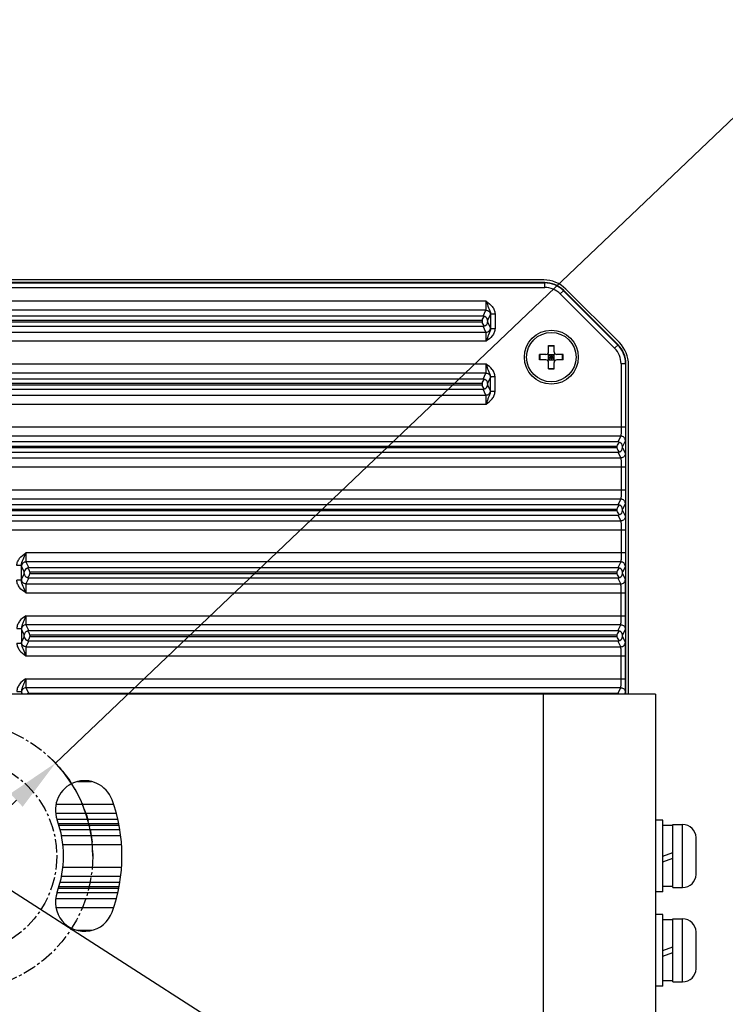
# Model space of a CAD drawing. Header units: millimetres. Extents: x 53 to 498, y 187 to 325.
# Tile 11 of 12: x 395 to 434, y 244 to 299. Entities that reach past the tile are written whole.
import ezdxf

# ---------------------------------------------------------------- set-up
doc = ezdxf.new("R2010")
doc.units = ezdxf.units.MM
doc.header["$LTSCALE"] = 2
doc.header["$PDMODE"] = 3
doc.header["$PDSIZE"] = 8
doc.linetypes.add('CENTER', pattern=[0.6, 0.375, -0.075, 0.075, -0.075])
doc.layers.get('0').update_dxf_attribs({"linetype": 'CONTINUOUS'})
doc.layers.get('Defpoints').update_dxf_attribs({"linetype": 'CONTINUOUS'})
for name, color, linetype in [('00_COMPONENTS', 7, 'CONTINUOUS'), ('05_ALL_CURVES', 7, 'CONTINUOUS'), ('51__DRAFT_DIMS', 7, 'CONTINUOUS')]:
    doc.layers.add(name, color=color, linetype=linetype)
doc.styles.get("Standard").update_dxf_attribs({"font": 'simfang.ttf'})
doc.dimstyles.new('DIMSTYLE_4', dxfattribs={"dimtxt": 3, "dimasz": 3, "dimexe": 2.5, "dimexo": 0.5, "dimtad": 1, "dimlfac": 2, "dimdsep": 46, "dimtxsty": 'STANDARD', "dimblk": '_FILLED', "dimblk1": '_FILLED', "dimblk2": '_FILLED', "dimcen": 0.09, "dimclrt": 3, "dimazin": 2, "dimtp": 0.2, "dimtm": 0.2, "dimtfac": 1, "dimtmove": 0, "dimatfit": 2, "dimldrblk": '_FILLED', "dimfxl": 1, "dimtolj": 1, "dimarcsym": 0})

# ---------------------------------------------------------------- blocks, each defined once
blk = doc.blocks.new('_FILLED')
at = {"color": 0, "linetype": 'ByBlock'}
blk.add_solid([(0, 0), (-1, 0.167), (-1, -0.167)], dxfattribs=at)
blk = doc.blocks.new('*D6')
at = {"layer": '51__DRAFT_DIMS', "color": 0, "lineweight": -2}
for p, q in [((396.922, 257.307), (435.095, 293.662)), ((456.442, 293.662), (435.095, 293.662)), ((386.059, 246.962), (394.749, 255.238))]:
    blk.add_line(p, q, dxfattribs=at)
at = {"layer": 'Defpoints', "color": 0}
for p in [(396.922, 257.307), (386.059, 246.962)]:
    blk.add_point(p, dxfattribs=at)
at = {"layer": '51__DRAFT_DIMS', "color": 0, "linetype": 'ByBlock', "lineweight": -2, "xscale": 3, "yscale": 3, "zscale": 3}
for p, rotation in [((396.922, 257.307), 43.60190920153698), ((386.059, 246.962), 223.601909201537)]:
    blk.add_blockref('_FILLED', p, dxfattribs=dict(at, rotation=rotation))
at = {"layer": '51__DRAFT_DIMS', "color": 3, "insert": (435.72, 298.287), "char_height": 3, "attachment_point": 1, "line_spacing_factor": 0.9}
blk.add_mtext('\\A1;{\\fArial|b0|i0|c134|p2;\\H2.666667x;\\C0;%%c\\A1;\\fFZLanTingHei-R-GBK|b0|i0|c134|p2;30}', dxfattribs=at)
blk = doc.blocks.new('*D7')
at = {"layer": '51__DRAFT_DIMS', "color": 0, "lineweight": -2}
for p in [(389.387, 253.486), (454.242, 227.86)]:
    blk.add_line(p, (429.261, 227.86), dxfattribs=at)
at = {"layer": 'Defpoints', "color": 0}
for p in [(386.864, 255.108), (396.117, 249.161)]:
    blk.add_point(p, dxfattribs=at)
at = {"layer": '51__DRAFT_DIMS', "color": 0, "linetype": 'ByBlock', "lineweight": -2, "xscale": 3, "yscale": 3, "zscale": 3, "rotation": 147.2721325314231}
blk.add_blockref('_FILLED', (386.864, 255.108), dxfattribs=at)
at = {"layer": '51__DRAFT_DIMS', "color": 3, "insert": (433.688, 232.485), "char_height": 3, "attachment_point": 1, "line_spacing_factor": 0.9}
blk.add_mtext('\\A1;{\\fArial|b0|i0|c134|p2;\\H2.666667x;\\C0;%%c\\A1;\\fFZLanTingHei-R-GBK|b0|i0|c134|p2;22}', dxfattribs=at)

msp = doc.modelspace()

# ---------------------------------------------------------------- linework, layer by layer
at = {"layer": '00_COMPONENTS', "color": 0}
for p, q in [((384.8775, 283.7628), (424.1191, 283.7628)), ((384.9025, 284.0127), (424.1191, 284.0127)), ((424.1191, 284.0346), (384.9047, 284.0346)), ((424.0638, 284.1794), (384.9192, 284.1794)), ((424.1191, 283.7628), (424.1191, 284.0346)), ((424.9875, 283.4031), (425.1797, 283.5953)), ((424.9875, 283.4031), (428.0088, 280.3818)), ((425.1643, 283.5798), (428.1856, 280.5585)), ((428.2011, 280.574), (425.1797, 283.5953)), ((428.2729, 280.6947), (425.3005, 283.6672)), ((420.8686, 282.9925), (384.8005, 282.9925)), ((420.694, 282.1689), (384.7181, 282.1689)), ((420.8559, 282.4928), (384.7505, 282.4928)), ((420.694, 282.1689), (420.8559, 282.4928)), ((420.945, 281.9211), (421.1059, 282.2429)), ((421.1099, 282.2885), (421.3599, 282.2885)), ((421.1099, 282.2885), (421.1099, 281.4808)), ((421.3599, 282.2885), (421.3599, 281.4808)), ((384.6613, 281.6004), (420.694, 281.6004)), ((384.6862, 281.8503), (420.6404, 281.8503)), ((420.6404, 281.919), (384.6931, 281.919)), ((420.6404, 281.919), (420.6404, 281.8503)), ((420.8559, 281.2765), (420.694, 281.6004)), ((420.945, 281.9211), (420.945, 281.8482)), ((421.1059, 281.5263), (420.945, 281.8482)), ((384.6289, 281.2765), (420.8559, 281.2765)), ((421.1099, 281.4808), (421.3599, 281.4808)), ((420.8685, 280.7768), (384.5789, 280.7768)), ((424.3404, 280.5346), (424.6404, 280.5346)), ((424.3404, 280.1846), (424.3404, 280.5346)), ((424.3404, 280.5102), (424.6404, 280.5102)), ((424.6404, 280.1846), (424.6404, 280.5346)), ((428.2011, 280.574), (428.0088, 280.3818)), ((424.1904, 280.0346), (423.8404, 280.0346)), ((423.8404, 279.7346), (423.8404, 280.0346)), ((423.8649, 279.7346), (423.8649, 280.0346)), ((424.2965, 279.6907), (424.6843, 280.0786)), ((424.2965, 280.0786), (424.6843, 279.6907)), ((424.3404, 280.0346), (424.6404, 280.0346)), ((424.3404, 279.7346), (424.3404, 280.0346)), ((424.4904, 279.7346), (424.4904, 280.0346)), ((424.6404, 279.7346), (424.6404, 280.0346)), ((425.1404, 280.0346), (424.7904, 280.0346)), ((425.1159, 279.7346), (425.1159, 280.0346)), ((425.1404, 279.7346), (425.1404, 280.0346)), ((420.8685, 279.4925), (383.9904, 279.4925)), ((424.1904, 279.7346), (423.8404, 279.7346)), ((424.3404, 279.8846), (424.6404, 279.8846)), ((424.3404, 279.7346), (424.6404, 279.7346)), ((424.3404, 279.2346), (424.3404, 279.5846)), ((424.6404, 279.2346), (424.6404, 279.5846)), ((425.1404, 279.7346), (424.7904, 279.7346)), ((428.6404, 279.5133), (428.3685, 279.5133)), ((428.3685, 279.5133), (428.3685, 275.9925)), ((428.6185, 279.5133), (428.6185, 275.9925)), ((428.6404, 261.1346), (428.6404, 279.5133)), ((428.7852, 261.1346), (428.7852, 279.458)), ((420.8559, 278.9928), (383.9904, 278.9928)), ((420.694, 278.6689), (420.8559, 278.9928)), ((424.3404, 279.2591), (424.6404, 279.2591)), ((424.3404, 279.2346), (424.6404, 279.2346)), ((420.694, 278.6689), (383.9904, 278.6689)), ((420.6404, 278.419), (383.9904, 278.419)), ((383.9904, 278.3503), (420.6404, 278.3503)), ((420.6404, 278.419), (420.6404, 278.3503)), ((420.945, 278.4211), (421.1059, 278.7429)), ((420.945, 278.4211), (420.945, 278.3482)), ((421.1059, 278.0263), (420.945, 278.3482)), ((421.3599, 278.7885), (421.1099, 278.7885)), ((421.1099, 277.9808), (421.1099, 278.7885)), ((421.3599, 277.9808), (421.3599, 278.7885)), ((383.9904, 278.1004), (420.694, 278.1004)), ((383.9904, 277.7765), (420.8559, 277.7765)), ((420.8559, 277.7765), (420.694, 278.1004)), ((421.3599, 277.9808), (421.1099, 277.9808)), ((383.9904, 277.2768), (420.8685, 277.2768)), ((428.6185, 275.9925), (383.9904, 275.9925)), ((428.3559, 275.4928), (383.9904, 275.4928)), ((428.194, 275.1689), (383.9904, 275.1689)), ((428.3559, 275.4928), (428.194, 275.1689)), ((428.6059, 275.2429), (428.4448, 274.9207)), ((428.1407, 274.919), (383.9904, 274.919)), ((383.9904, 274.8503), (428.1407, 274.8503)), ((383.9904, 274.6004), (428.194, 274.6004)), ((428.1407, 274.919), (428.1407, 274.8503)), ((428.194, 274.6004), (428.3559, 274.2765)), ((428.4448, 274.8486), (428.4448, 274.9207)), ((428.4448, 274.8486), (428.6059, 274.5263)), ((383.9904, 274.2765), (428.3559, 274.2765)), ((383.9904, 273.7768), (428.6185, 273.7768)), ((428.3685, 273.7768), (428.3685, 272.4925)), ((428.6185, 273.7768), (428.6185, 272.4925)), ((428.6185, 272.4925), (383.9904, 272.4925)), ((428.3559, 271.9928), (383.9904, 271.9928)), ((428.3559, 271.9928), (428.194, 271.6689)), ((428.6059, 271.7429), (428.4448, 271.4207)), ((428.194, 271.6689), (383.9904, 271.6689)), ((428.1407, 271.419), (383.9904, 271.419)), ((383.9904, 271.3503), (428.1407, 271.3503)), ((428.1407, 271.419), (428.1407, 271.3503)), ((428.4448, 271.3486), (428.4448, 271.4207)), ((428.4448, 271.3486), (428.6059, 271.0263)), ((383.9904, 271.1004), (428.194, 271.1004)), ((383.9904, 270.7765), (428.3559, 270.7765)), ((428.194, 271.1004), (428.3559, 270.7765)), ((383.9904, 270.2768), (428.6185, 270.2768)), ((428.3685, 270.2768), (428.3685, 268.9925)), ((428.6185, 270.2768), (428.6185, 268.9925)), ((428.6185, 268.9925), (395.2622, 268.9925)), ((428.3559, 268.4928), (395.2749, 268.4928)), ((395.2749, 268.4928), (395.4368, 268.1689)), ((428.3559, 268.4928), (428.194, 268.1689)), ((395.0209, 268.2885), (394.7709, 268.2885)), ((395.0209, 267.4808), (395.0209, 268.2885)), ((395.0249, 268.2429), (395.1858, 267.9211)), ((395.1858, 267.8482), (395.0249, 267.5263)), ((395.1858, 267.8482), (395.1858, 267.9211)), ((428.194, 268.1689), (395.4368, 268.1689)), ((395.4904, 267.919), (395.4904, 267.8503)), ((428.1407, 267.919), (395.4904, 267.919)), ((395.4904, 267.8503), (428.1407, 267.8503)), ((428.1407, 267.919), (428.1407, 267.8503)), ((428.6059, 268.2429), (428.4448, 267.9207)), ((428.4448, 267.8486), (428.4448, 267.9207)), ((428.6059, 267.5263), (428.4448, 267.8486)), ((395.0209, 267.4808), (394.7709, 267.4808)), ((395.4368, 267.6004), (395.2749, 267.2765)), ((395.4368, 267.6004), (428.194, 267.6004)), ((428.3559, 267.2765), (428.194, 267.6004)), ((395.2623, 266.7768), (428.6185, 266.7768)), ((395.2749, 267.2765), (428.3559, 267.2765)), ((428.3685, 265.4925), (428.3685, 266.7768)), ((428.6185, 265.4925), (428.6185, 266.7768)), ((395.2623, 265.4925), (428.6185, 265.4925)), ((394.7709, 264.7885), (395.0209, 264.7885)), ((395.0209, 264.7885), (395.0209, 263.9808)), ((395.0249, 264.7429), (395.1858, 264.4211)), ((395.2749, 264.9928), (395.4368, 264.6689)), ((428.3559, 264.9928), (395.2749, 264.9928)), ((428.194, 264.6689), (395.4368, 264.6689)), ((428.194, 264.6689), (428.3559, 264.9928)), ((428.4448, 264.4207), (428.6059, 264.7429)), ((395.1858, 264.3482), (395.0249, 264.0263)), ((395.1858, 264.3482), (395.1858, 264.4211)), ((395.4368, 264.1004), (395.2749, 263.7765)), ((395.4368, 264.1004), (428.194, 264.1004)), ((395.4904, 264.419), (395.4904, 264.3503)), ((428.1407, 264.419), (395.4904, 264.419)), ((395.4904, 264.3503), (428.1407, 264.3503)), ((428.1407, 264.419), (428.1407, 264.3503)), ((428.3559, 263.7765), (428.194, 264.1004)), ((428.4448, 264.3486), (428.4448, 264.4207)), ((428.6059, 264.0263), (428.4448, 264.3486)), ((394.7709, 263.9808), (395.0209, 263.9808)), ((395.2749, 263.7765), (428.3559, 263.7765)), ((395.2623, 263.2768), (428.6185, 263.2768)), ((428.3685, 261.9925), (428.3685, 263.2768)), ((428.6185, 261.9925), (428.6185, 263.2768)), ((395.2623, 261.9925), (428.6185, 261.9925)), ((394.7709, 261.2885), (395.0209, 261.2885)), ((395.0209, 261.2885), (395.0209, 261.1346)), ((428.3559, 261.4928), (395.2749, 261.4928)), ((395.2749, 261.4928), (395.4368, 261.1689)), ((428.194, 261.1689), (428.3559, 261.4928)), ((430.2904, 261.1346), (352.6904, 261.1346)), ((395.0249, 261.2429), (395.0791, 261.1346)), ((428.194, 261.1689), (395.4368, 261.1689)), ((424.0404, 261.1346), (424.0404, 243.1346)), ((428.5517, 261.1346), (428.6059, 261.2429)), ((430.2904, 261.1346), (430.2904, 243.1346)), ((398.1496, 256.2768), (398.9294, 256.2768)), ((400.1551, 254.9925), (396.94, 254.9925)), ((400.3041, 254.4928), (396.9272, 254.4928)), ((400.3846, 254.1689), (397.0111, 254.1689)), ((400.4387, 253.919), (397.087, 253.919)), ((397.1085, 253.8503), (400.4519, 253.8503)), ((397.1791, 253.6004), (400.4959, 253.6004)), ((430.6904, 254.1346), (430.2904, 254.1346)), ((430.6904, 250.1346), (430.6904, 254.1346)), ((431.2404, 253.8296), (430.6904, 253.8296)), ((431.2404, 253.8846), (431.7904, 253.8846)), ((431.2404, 250.3846), (431.2404, 253.8846)), ((431.7904, 250.3846), (431.7904, 253.8846)), ((397.252, 253.2765), (400.5424, 253.2765)), ((432.5379, 253.1592), (432.5404, 253.1596)), ((432.5404, 252.4096), (432.5404, 253.0961)), ((397.3294, 252.7768), (400.5917, 252.7768)), ((430.6904, 252.1346), (431.2404, 252.3348)), ((430.6904, 251.8096), (431.2404, 252.0098)), ((432.5379, 252.4096), (432.5404, 252.4096)), ((400.5917, 251.4925), (397.3294, 251.4925)), ((432.5404, 251.8596), (432.5379, 251.8596)), ((432.5404, 251.1732), (432.5404, 251.8596)), ((400.5424, 250.9928), (397.252, 250.9928)), ((432.5404, 251.1096), (432.5379, 251.1101)), ((397.087, 250.3503), (400.4387, 250.3503)), ((400.4519, 250.419), (397.1085, 250.419)), ((400.4959, 250.6689), (397.1791, 250.6689)), ((431.2404, 250.4396), (430.6904, 250.4396)), ((431.2404, 250.3846), (431.7904, 250.3846)), ((396.9272, 249.7765), (400.3041, 249.7765)), ((397.0111, 250.1004), (400.3846, 250.1004)), ((430.6904, 250.1346), (430.2904, 250.1346)), ((396.94, 249.2768), (400.1551, 249.2768)), ((430.6904, 248.8846), (430.2904, 248.8846)), ((430.6904, 244.8846), (430.6904, 248.8846)), ((431.2404, 248.5796), (430.6904, 248.5796)), ((431.2404, 248.6346), (431.7904, 248.6346)), ((431.2404, 245.1346), (431.2404, 248.6346)), ((431.7904, 245.1346), (431.7904, 248.6346)), ((398.9294, 247.9925), (398.1496, 247.9925)), ((432.5379, 247.9092), (432.5404, 247.9096)), ((432.5404, 247.1596), (432.5404, 247.8461)), ((430.6904, 246.8846), (431.2404, 247.0848)), ((432.5379, 247.1596), (432.5404, 247.1596)), ((430.6904, 246.5596), (431.2404, 246.7598)), ((432.5404, 246.6096), (432.5379, 246.6096)), ((432.5404, 245.9232), (432.5404, 246.6096)), ((432.5404, 245.8596), (432.5379, 245.8601)), ((430.6904, 244.8846), (430.2904, 244.8846)), ((431.2404, 245.1896), (430.6904, 245.1896)), ((431.2404, 245.1346), (431.7904, 245.1346))]:
    msp.add_line(p, q, dxfattribs=at)
for radius in [1.5, 1.375]:
    msp.add_circle((424.4904, 279.8846), radius, dxfattribs=at)
for centre, radius, start, end in [((424.1191, 282.5346), 1.5, 45, 90), ((424.1191, 282.5346), 1.4781, 45, 90), ((424.1191, 282.5346), 1.2281, 45, 90), ((427.1404, 279.5133), 1.4781, 0, 45), ((427.1404, 279.5133), 1.5, 0, 45), ((424.1904, 280.1846), 0.15, 270, 360), ((424.7904, 280.1846), 0.15, 180, 270), ((427.1404, 279.5133), 1.2281, 0, 45), ((424.1904, 279.5846), 0.15, 0, 90), ((424.7904, 279.5846), 0.15, 90, 180), ((398.5381, 254.6998), 1.625, 20, 200), ((391.4904, 252.1346), 9.125, 340, 20), ((391.4904, 252.1346), 5.875, 340, 20), ((431.7904, 253.1346), 0.75, 1.90463, 90), ((431.7345, 253.0961), 0.8059, 359.99569, 4.48766), ((431.7904, 251.1346), 0.75, 270, 358.09537), ((431.7345, 251.1731), 0.8059, 355.51234, 0.00431), ((398.5381, 249.5695), 1.625, 160, 340), ((431.7904, 247.8846), 0.75, 1.90463, 90), ((431.7345, 247.8461), 0.8059, 359.99569, 4.48766), ((431.7904, 245.8846), 0.75, 270, 358.09537), ((431.7345, 245.9231), 0.8059, 355.51234, 0.00431)]:
    msp.add_arc(centre, radius, start, end, dxfattribs=at)
for centre, major_axis, ratio, start_param, end_param in [((424.0629, 282.4283), (0.6702, 1.6179), 0.9992864, -0.3924468, 0.3924468), ((420.8904, 281.919), (0.25, 0), 1, 1.9955823, 3.1415927), ((420.6905, 281.912), (0.2165, 0.1391), 0.9610611, -0.5531785, 0.6271294), ((420.8904, 281.8503), (0.25, 0), 1, -3.1415927, -1.9955823), ((420.6905, 281.8573), (0.2165, -0.1391), 0.9610611, -0.6271294, 0.5531785), ((427.0341, 279.4572), (1.6179, 0.6702), 0.9992864, 5.8907385, 6.6756321), ((420.8904, 278.419), (0.25, 0), 1, 1.9955823, 3.1415927), ((420.8904, 278.3503), (0.25, 0), 1, -3.1415927, -1.9955823), ((420.6905, 278.412), (0.2165, 0.1391), 0.9610611, -0.5531785, 0.6271294), ((420.6905, 278.3573), (0.2165, -0.1391), 0.9610611, -0.6271294, 0.5531785), ((428.3993, 274.919), (0.2586, 0), 0.9666796, 2.0071759, 3.1415927), ((428.1905, 274.912), (0.2163, 0.139), 0.9623332, -0.5537696, 0.6149446), ((428.3993, 274.8503), (0.2586, 0), 0.9666796, -3.1415927, -2.0071759), ((428.1905, 274.8573), (0.2163, -0.139), 0.9623332, -0.6149446, 0.5537696), ((428.3993, 271.419), (0.2586, 0), 0.9666796, 2.0071759, 3.1415927), ((428.3993, 271.3503), (0.2586, 0), 0.9666796, -3.1415927, -2.0071759), ((428.1905, 271.412), (0.2163, 0.139), 0.9623332, -0.5537696, 0.6149446), ((428.1905, 271.3573), (0.2163, -0.139), 0.9623332, -0.6149446, 0.5537696), ((395.4403, 267.912), (0.2165, -0.1391), 0.9610611, 2.5144633, 3.6947711), ((395.4403, 267.8573), (0.2165, 0.1391), 0.9610611, 2.5884142, 3.7687221), ((395.2404, 267.919), (0.25, 0), 1, 0, 1.1460104), ((395.2404, 267.8503), (0.25, 0), 1, -1.1460104, 0), ((428.3993, 267.919), (0.2586, 0), 0.9666796, 2.0071759, 3.1415927), ((428.3993, 267.8503), (0.2586, 0), 0.9666796, -3.1415927, -2.0071759), ((428.1905, 267.912), (0.2163, 0.139), 0.9623332, -0.5537696, 0.6149446), ((428.1905, 267.8573), (0.2163, -0.139), 0.9623332, -0.6149446, 0.5537696), ((395.4403, 264.412), (0.2165, -0.1391), 0.9610611, 2.5144633, 3.6947711), ((395.2404, 264.419), (0.25, 0), 1, 0, 1.1460104), ((428.3993, 264.419), (0.2586, 0), 0.9666796, 2.0071759, 3.1415927), ((428.1905, 264.412), (0.2163, 0.139), 0.9623332, -0.5537696, 0.6149446), ((395.4403, 264.3573), (0.2165, 0.1391), 0.9610611, 2.5884142, 3.7687221), ((395.2404, 264.3503), (0.25, 0), 1, -1.1460104, 0), ((428.3993, 264.3503), (0.2586, 0), 0.9666796, -3.1415927, -2.0071759), ((428.1905, 264.3573), (0.2163, -0.139), 0.9623332, -0.6149446, 0.5537696), ((395.2404, 260.919), (0.25, 0), 1, 1.0413554, 1.1460104), ((428.3993, 260.919), (0.2586, 0), 0.9666796, 2.0071759, 2.0972906), ((428.1905, 260.912), (0.2163, 0.139), 0.9623332, 0.5090933, 0.6149446)]:
    msp.add_ellipse(centre, major_axis=major_axis, ratio=ratio, start_param=start_param, end_param=end_param, dxfattribs=at)
for points, knots in [([(420.8559, 282.4928), (420.8585, 282.4962), (420.858, 282.5119), (420.8619, 282.5408), (420.863, 282.5881), (420.8661, 282.6776), (420.8679, 282.8143), (420.8685, 282.93), (420.8685, 282.9925)], [0, 0, 0, 0, 0.0254937, 0.0864791, 0.1809259, 0.3054277, 0.6254302, 1, 1, 1, 1]), ([(420.8685, 282.9925), (420.9111, 282.8724), (420.9924, 282.6418), (421.1105, 282.4093), (421.1099, 282.2885)], [0, 0, 0, 0, 0.513363, 1, 1, 1, 1]), ([(420.8686, 282.9925), (420.9905, 282.9074), (421.1737, 282.7711), (421.3298, 282.5126), (421.3599, 282.3628), (421.3599, 282.2885)], [0, 0, 0, 0, 0.4999825, 0.7501255, 1, 1, 1, 1]), ([(420.8559, 282.4928), (420.9197, 282.4928), (421.0525, 282.4395), (421.1058, 282.3067), (421.1059, 282.2429)], [0, 0, 0, 0, 0.5000808, 1, 1, 1, 1]), ([(421.1059, 282.2429), (421.108, 282.247), (421.1076, 282.263), (421.1094, 282.2778), (421.1099, 282.2885)], [0, 0, 0, 0, 0.2988902, 1, 1, 1, 1]), ([(420.8559, 281.2765), (420.9197, 281.2765), (421.0525, 281.3298), (421.1058, 281.4626), (421.1059, 281.5263)], [0, 0, 0, 0, 0.5000808, 1, 1, 1, 1]), ([(420.8685, 280.7768), (420.8685, 280.8392), (420.8679, 280.9549), (420.8661, 281.0916), (420.863, 281.1811), (420.8619, 281.2284), (420.858, 281.2573), (420.8585, 281.2731), (420.8559, 281.2765)], [0, 0, 0, 0, 0.3743142, 0.6942962, 0.8188583, 0.9133924, 0.9744619, 1, 1, 1, 1]), ([(421.3599, 281.4808), (421.3599, 281.4064), (421.3298, 281.2566), (421.1738, 280.998), (420.9899, 280.8626), (420.8685, 280.7768)], [0, 0, 0, 0, 0.2499491, 0.5000507, 1, 1, 1, 1]), ([(421.1099, 281.4808), (421.1105, 281.36), (420.9924, 281.1275), (420.911, 280.8969), (420.8685, 280.7768)], [0, 0, 0, 0, 0.4866752, 1, 1, 1, 1]), ([(421.1099, 281.4808), (421.1094, 281.4914), (421.1076, 281.5062), (421.108, 281.5223), (421.1059, 281.5263)], [0, 0, 0, 0, 0.7010861, 1, 1, 1, 1]), ([(420.8559, 278.9928), (420.8585, 278.9962), (420.858, 279.0119), (420.8619, 279.0409), (420.863, 279.0882), (420.8661, 279.1777), (420.8679, 279.3144), (420.8685, 279.4301), (420.8685, 279.4925)], [0, 0, 0, 0, 0.0255346, 0.0865888, 0.1811129, 0.3056667, 0.6256481, 1, 1, 1, 1]), ([(421.3599, 278.7885), (421.3599, 278.8628), (421.3299, 279.0125), (421.1739, 279.2712), (420.99, 279.4066), (420.8685, 279.4925)], [0, 0, 0, 0, 0.2496624, 0.4998049, 1, 1, 1, 1]), ([(421.1099, 278.7885), (421.1105, 278.9093), (420.9926, 279.1419), (420.9107, 279.3723), (420.8685, 279.4925)], [0, 0, 0, 0, 0.4865552, 1, 1, 1, 1]), ([(420.8559, 278.9928), (420.9197, 278.9928), (421.0525, 278.9395), (421.1058, 278.8067), (421.1059, 278.7429)], [0, 0, 0, 0, 0.5000807, 1, 1, 1, 1]), ([(421.1059, 278.7429), (421.1079, 278.747), (421.1076, 278.763), (421.1094, 278.7778), (421.1099, 278.7885)], [0, 0, 0, 0, 0.2989859, 1, 1, 1, 1]), ([(420.8559, 277.7765), (420.9197, 277.7765), (421.0525, 277.8298), (421.1058, 277.9626), (421.1059, 278.0263)], [0, 0, 0, 0, 0.5000808, 1, 1, 1, 1]), ([(420.8685, 277.2768), (420.8685, 277.3392), (420.8679, 277.455), (420.8661, 277.5917), (420.863, 277.6812), (420.8619, 277.7284), (420.858, 277.7573), (420.8585, 277.7731), (420.8559, 277.7765)], [0, 0, 0, 0, 0.3745541, 0.6945322, 0.8190329, 0.9134745, 0.9744932, 1, 1, 1, 1]), ([(420.8685, 277.2768), (420.99, 277.3626), (421.174, 277.4981), (421.3299, 277.7568), (421.3599, 277.9065), (421.3599, 277.9808)], [0, 0, 0, 0, 0.5002172, 0.7503227, 1, 1, 1, 1]), ([(420.8685, 277.2749), (420.8887, 277.3373), (420.933, 277.4577), (421.0227, 277.6874), (421.1105, 277.8598), (421.1099, 277.9808)], [0, 0, 0, 0, 0.2634595, 0.5136406, 1, 1, 1, 1]), ([(421.1099, 277.9808), (421.1094, 277.9915), (421.1076, 278.0062), (421.108, 278.0223), (421.1059, 278.0263)], [0, 0, 0, 0, 0.701069, 1, 1, 1, 1]), ([(428.3685, 275.9925), (428.3685, 275.93), (428.3679, 275.8143), (428.3661, 275.6775), (428.363, 275.588), (428.3619, 275.5408), (428.358, 275.5119), (428.3584, 275.4962), (428.3559, 275.4928)], [0, 0, 0, 0, 0.3747558, 0.694722, 0.8191458, 0.9135259, 0.9744862, 1, 1, 1, 1]), ([(428.6155, 275.5124), (428.6149, 275.4758), (428.6133, 275.4115), (428.6128, 275.3284), (428.6076, 275.2763), (428.6092, 275.2496), (428.6059, 275.2429)], [0, 0, 0, 0, 0.4068115, 0.7172266, 0.9178144, 1, 1, 1, 1]), ([(428.6185, 275.9925), (428.6185, 275.9493), (428.6182, 275.7893), (428.6172, 275.6292), (428.6155, 275.5124)], [0, 0, 0, 0, 0.2698069, 1, 1, 1, 1]), ([(428.6059, 275.2429), (428.6058, 275.3067), (428.5525, 275.4395), (428.4197, 275.4928), (428.3559, 275.4928)], [0, 0, 0, 0, 0.4999192, 1, 1, 1, 1]), ([(428.6059, 274.5263), (428.6058, 274.4626), (428.5525, 274.3298), (428.4197, 274.2765), (428.3559, 274.2765)], [0, 0, 0, 0, 0.4999193, 1, 1, 1, 1]), ([(428.6059, 274.5263), (428.6092, 274.5196), (428.6076, 274.4925), (428.6128, 274.4396), (428.6134, 274.3552), (428.615, 274.29), (428.6155, 274.2529)], [0, 0, 0, 0, 0.0821285, 0.282787, 0.5933234, 1, 1, 1, 1]), ([(428.3559, 274.2765), (428.3584, 274.2731), (428.358, 274.2574), (428.3619, 274.2284), (428.363, 274.1812), (428.3661, 274.0918), (428.3679, 273.955), (428.3685, 273.8393), (428.3685, 273.7768)], [0, 0, 0, 0, 0.025513, 0.0864637, 0.1808641, 0.3053414, 0.6252748, 1, 1, 1, 1]), ([(428.6155, 274.2529), (428.616, 274.2175), (428.6179, 274.0588), (428.6185, 273.9001), (428.6185, 273.7768)], [0, 0, 0, 0, 0.2228799, 1, 1, 1, 1]), ([(428.3685, 272.4925), (428.3685, 272.43), (428.3679, 272.3143), (428.3661, 272.1775), (428.363, 272.088), (428.3619, 272.0408), (428.358, 272.0119), (428.3584, 271.9962), (428.3559, 271.9928)], [0, 0, 0, 0, 0.3747558, 0.694722, 0.8191458, 0.9135259, 0.9744862, 1, 1, 1, 1]), ([(428.6185, 272.4925), (428.6185, 272.4493), (428.6182, 272.2893), (428.6172, 272.1292), (428.6155, 272.0124)], [0, 0, 0, 0, 0.2698069, 1, 1, 1, 1]), ([(428.6059, 271.7429), (428.6058, 271.8067), (428.5525, 271.9395), (428.4197, 271.9928), (428.3559, 271.9928)], [0, 0, 0, 0, 0.4999192, 1, 1, 1, 1]), ([(428.6155, 272.0124), (428.6149, 271.9758), (428.6133, 271.9115), (428.6128, 271.8284), (428.6076, 271.7763), (428.6092, 271.7496), (428.6059, 271.7429)], [0, 0, 0, 0, 0.4068115, 0.7172266, 0.9178144, 1, 1, 1, 1]), ([(428.6059, 271.0263), (428.6058, 270.9626), (428.5525, 270.8298), (428.4197, 270.7765), (428.3559, 270.7765)], [0, 0, 0, 0, 0.4999193, 1, 1, 1, 1]), ([(428.3559, 270.7765), (428.3584, 270.7731), (428.358, 270.7574), (428.3619, 270.7284), (428.363, 270.6812), (428.3661, 270.5918), (428.3679, 270.455), (428.3685, 270.3393), (428.3685, 270.2768)], [0, 0, 0, 0, 0.025513, 0.0864637, 0.1808641, 0.3053414, 0.6252748, 1, 1, 1, 1]), ([(428.6059, 271.0263), (428.6092, 271.0196), (428.6076, 270.9925), (428.6128, 270.9396), (428.6134, 270.8552), (428.615, 270.79), (428.6155, 270.7529)], [0, 0, 0, 0, 0.0821285, 0.282787, 0.5933234, 1, 1, 1, 1]), ([(428.6155, 270.7529), (428.616, 270.7175), (428.6179, 270.5588), (428.6185, 270.4001), (428.6185, 270.2768)], [0, 0, 0, 0, 0.2228799, 1, 1, 1, 1]), ([(394.7709, 268.2885), (394.7709, 268.3629), (394.801, 268.5127), (394.9571, 268.7711), (395.1402, 268.9076), (395.2622, 268.9925)], [0, 0, 0, 0, 0.2500254, 0.5001271, 1, 1, 1, 1]), ([(395.0209, 268.2885), (395.0203, 268.4093), (395.1385, 268.6418), (395.2196, 268.8724), (395.2623, 268.9925)], [0, 0, 0, 0, 0.4866805, 1, 1, 1, 1]), ([(395.2623, 268.9925), (395.2623, 268.93), (395.2629, 268.8143), (395.2646, 268.6776), (395.2678, 268.5881), (395.2689, 268.5409), (395.2728, 268.5119), (395.2723, 268.4962), (395.2749, 268.4928)], [0, 0, 0, 0, 0.3745544, 0.6945323, 0.819033, 0.9134743, 0.9744938, 1, 1, 1, 1]), ([(428.3685, 268.9925), (428.3685, 268.93), (428.3679, 268.8143), (428.3661, 268.6775), (428.363, 268.588), (428.3619, 268.5408), (428.358, 268.5119), (428.3584, 268.4962), (428.3559, 268.4928)], [0, 0, 0, 0, 0.3747558, 0.694722, 0.8191458, 0.9135259, 0.9744862, 1, 1, 1, 1]), ([(428.6185, 268.9925), (428.6185, 268.9493), (428.6182, 268.7893), (428.6172, 268.6292), (428.6155, 268.5124)], [0, 0, 0, 0, 0.2698069, 1, 1, 1, 1]), ([(395.2749, 268.4928), (395.2111, 268.4928), (395.0783, 268.4395), (395.025, 268.3067), (395.0249, 268.2429)], [0, 0, 0, 0, 0.5000808, 1, 1, 1, 1]), ([(428.6059, 268.2429), (428.6058, 268.3067), (428.5525, 268.4395), (428.4197, 268.4928), (428.3559, 268.4928)], [0, 0, 0, 0, 0.4999192, 1, 1, 1, 1]), ([(428.6155, 268.5124), (428.6149, 268.4758), (428.6133, 268.4115), (428.6128, 268.3284), (428.6076, 268.2763), (428.6092, 268.2496), (428.6059, 268.2429)], [0, 0, 0, 0, 0.4068115, 0.7172266, 0.9178144, 1, 1, 1, 1]), ([(395.0209, 268.2885), (395.0214, 268.2778), (395.0232, 268.263), (395.0228, 268.247), (395.0249, 268.2429)], [0, 0, 0, 0, 0.7010765, 1, 1, 1, 1]), ([(395.2623, 266.7768), (395.1403, 266.8618), (394.9571, 266.9982), (394.8009, 267.2566), (394.7709, 267.4065), (394.7709, 267.4808)], [0, 0, 0, 0, 0.499988, 0.7501296, 1, 1, 1, 1]), ([(395.2623, 266.7768), (395.2195, 266.8968), (395.1385, 267.1275), (395.0203, 267.36), (395.0209, 267.4808)], [0, 0, 0, 0, 0.5133692, 1, 1, 1, 1]), ([(395.0249, 267.5263), (395.0228, 267.5223), (395.0232, 267.5062), (395.0214, 267.4915), (395.0209, 267.4808)], [0, 0, 0, 0, 0.2989799, 1, 1, 1, 1]), ([(395.2749, 267.2765), (395.2111, 267.2765), (395.0783, 267.3298), (395.025, 267.4626), (395.0249, 267.5263)], [0, 0, 0, 0, 0.5000807, 1, 1, 1, 1]), ([(428.3559, 267.2765), (428.4197, 267.2765), (428.5525, 267.3298), (428.6058, 267.4626), (428.6059, 267.5263)], [0, 0, 0, 0, 0.5000808, 1, 1, 1, 1]), ([(428.6158, 267.2364), (428.6152, 267.2756), (428.6136, 267.3448), (428.6131, 267.4342), (428.6075, 267.4904), (428.6094, 267.5192), (428.6059, 267.5263)], [0, 0, 0, 0, 0.4058731, 0.7167953, 0.9179491, 1, 1, 1, 1]), ([(395.2749, 267.2765), (395.2723, 267.2731), (395.2728, 267.2574), (395.2689, 267.2285), (395.2678, 267.1812), (395.2647, 267.0918), (395.2629, 266.955), (395.2623, 266.8393), (395.2623, 266.7768)], [0, 0, 0, 0, 0.0254855, 0.0864595, 0.1808614, 0.3053274, 0.6253118, 1, 1, 1, 1]), ([(428.3685, 266.7768), (428.3685, 266.8392), (428.3679, 266.955), (428.3661, 267.0917), (428.363, 267.1812), (428.3619, 267.2284), (428.358, 267.2574), (428.3584, 267.2731), (428.3559, 267.2765)], [0, 0, 0, 0, 0.3746034, 0.6944399, 0.8189522, 0.913441, 0.9744471, 1, 1, 1, 1]), ([(428.6185, 266.7768), (428.6185, 266.8178), (428.6183, 266.971), (428.6173, 267.1242), (428.6158, 267.2364)], [0, 0, 0, 0, 0.2676405, 1, 1, 1, 1]), ([(395.2623, 265.4925), (395.1409, 265.4065), (394.9568, 265.2713), (394.8009, 265.0125), (394.7709, 264.8628), (394.7709, 264.7885)], [0, 0, 0, 0, 0.5002188, 0.7503272, 1, 1, 1, 1]), ([(395.2623, 265.4944), (395.2425, 265.4319), (395.1981, 265.3121), (395.1292, 265.1371), (395.0526, 264.9707), (395.0206, 264.8501), (395.0209, 264.7885)], [0, 0, 0, 0, 0.2627761, 0.512427, 0.7530134, 1, 1, 1, 1]), ([(395.2623, 265.4925), (395.2623, 265.43), (395.2629, 265.3143), (395.2646, 265.1775), (395.2678, 265.0881), (395.2689, 265.0408), (395.2728, 265.0119), (395.2723, 264.9962), (395.2749, 264.9928)], [0, 0, 0, 0, 0.3746283, 0.6945837, 0.8190643, 0.9134914, 0.9745004, 1, 1, 1, 1]), ([(428.3559, 264.9928), (428.3584, 264.9962), (428.358, 265.0119), (428.3619, 265.0409), (428.363, 265.0881), (428.3661, 265.1775), (428.3679, 265.3143), (428.3685, 265.43), (428.3685, 265.4925)], [0, 0, 0, 0, 0.0255316, 0.0865047, 0.1809354, 0.3054135, 0.6252342, 1, 1, 1, 1]), ([(428.6158, 265.0329), (428.6162, 265.0674), (428.6179, 265.2206), (428.6185, 265.3738), (428.6185, 265.4925)], [0, 0, 0, 0, 0.2250537, 1, 1, 1, 1]), ([(395.0209, 264.7885), (395.0214, 264.7778), (395.0232, 264.7631), (395.0228, 264.747), (395.0249, 264.7429)], [0, 0, 0, 0, 0.7010357, 1, 1, 1, 1]), ([(395.2749, 264.9928), (395.2111, 264.9928), (395.0783, 264.9395), (395.025, 264.8067), (395.0249, 264.7429)], [0, 0, 0, 0, 0.5000808, 1, 1, 1, 1]), ([(428.3559, 264.9928), (428.4197, 264.9928), (428.5525, 264.9395), (428.6058, 264.8067), (428.6059, 264.7429)], [0, 0, 0, 0, 0.5000808, 1, 1, 1, 1]), ([(428.6059, 264.7429), (428.6094, 264.75), (428.6075, 264.7789), (428.6131, 264.8351), (428.6136, 264.9245), (428.6152, 264.9937), (428.6158, 265.0329)], [0, 0, 0, 0, 0.0820165, 0.2831502, 0.5940766, 1, 1, 1, 1]), ([(395.0249, 264.0263), (395.0228, 264.0223), (395.0232, 264.0062), (395.0214, 263.9915), (395.0209, 263.9808)], [0, 0, 0, 0, 0.2989787, 1, 1, 1, 1]), ([(395.2749, 263.7765), (395.2111, 263.7765), (395.0783, 263.8298), (395.025, 263.9626), (395.0249, 264.0263)], [0, 0, 0, 0, 0.5000807, 1, 1, 1, 1]), ([(428.3559, 263.7765), (428.4197, 263.7765), (428.5525, 263.8298), (428.6058, 263.9626), (428.6059, 264.0263)], [0, 0, 0, 0, 0.5000808, 1, 1, 1, 1]), ([(428.6158, 263.7364), (428.6152, 263.7756), (428.6136, 263.8448), (428.6131, 263.9342), (428.6075, 263.9904), (428.6094, 264.0192), (428.6059, 264.0263)], [0, 0, 0, 0, 0.4058731, 0.7167953, 0.9179491, 1, 1, 1, 1]), ([(394.7709, 263.9808), (394.7709, 263.9065), (394.801, 263.7566), (394.9569, 263.4978), (395.1413, 263.3631), (395.2623, 263.2768)], [0, 0, 0, 0, 0.249907, 0.5001181, 1, 1, 1, 1]), ([(395.0209, 263.9808), (395.0203, 263.8598), (395.1374, 263.6265), (395.2226, 263.3967), (395.2623, 263.2753)], [0, 0, 0, 0, 0.4865293, 1, 1, 1, 1]), ([(395.2749, 263.7765), (395.2723, 263.7731), (395.2728, 263.7574), (395.2689, 263.7285), (395.2678, 263.6812), (395.2647, 263.5918), (395.2629, 263.455), (395.2622, 263.3393), (395.2623, 263.2768)], [0, 0, 0, 0, 0.0254855, 0.0864595, 0.1808614, 0.3053274, 0.6253118, 1, 1, 1, 1]), ([(428.3685, 263.2768), (428.3685, 263.3392), (428.3679, 263.455), (428.3661, 263.5917), (428.363, 263.6812), (428.3619, 263.7284), (428.358, 263.7574), (428.3584, 263.7731), (428.3559, 263.7765)], [0, 0, 0, 0, 0.3746034, 0.6944399, 0.8189522, 0.913441, 0.9744471, 1, 1, 1, 1]), ([(428.6185, 263.2768), (428.6185, 263.3178), (428.6183, 263.471), (428.6173, 263.6242), (428.6158, 263.7364)], [0, 0, 0, 0, 0.2676405, 1, 1, 1, 1]), ([(395.2623, 261.9925), (395.1409, 261.9065), (394.9568, 261.7713), (394.8009, 261.5125), (394.7709, 261.3628), (394.7709, 261.2885)], [0, 0, 0, 0, 0.5002188, 0.7503272, 1, 1, 1, 1]), ([(395.2623, 261.9944), (395.2425, 261.9319), (395.1981, 261.8121), (395.1292, 261.6371), (395.0526, 261.4707), (395.0206, 261.3501), (395.0209, 261.2885)], [0, 0, 0, 0, 0.2627761, 0.512427, 0.7530134, 1, 1, 1, 1]), ([(395.2623, 261.9925), (395.2623, 261.93), (395.2629, 261.8143), (395.2646, 261.6775), (395.2678, 261.5881), (395.2689, 261.5408), (395.2728, 261.5119), (395.2723, 261.4962), (395.2749, 261.4928)], [0, 0, 0, 0, 0.3746283, 0.6945837, 0.8190643, 0.9134914, 0.9745004, 1, 1, 1, 1]), ([(428.3559, 261.4928), (428.3584, 261.4962), (428.358, 261.5119), (428.3619, 261.5409), (428.363, 261.5881), (428.3661, 261.6775), (428.3679, 261.8143), (428.3685, 261.93), (428.3685, 261.9925)], [0, 0, 0, 0, 0.0255316, 0.0865047, 0.1809354, 0.3054135, 0.6252342, 1, 1, 1, 1]), ([(428.6158, 261.5329), (428.6162, 261.5674), (428.6179, 261.7206), (428.6185, 261.8738), (428.6185, 261.9925)], [0, 0, 0, 0, 0.2250537, 1, 1, 1, 1]), ([(395.0209, 261.2885), (395.0214, 261.2778), (395.0232, 261.2631), (395.0228, 261.247), (395.0249, 261.2429)], [0, 0, 0, 0, 0.7010357, 1, 1, 1, 1]), ([(395.2749, 261.4928), (395.2111, 261.4928), (395.0783, 261.4395), (395.025, 261.3067), (395.0249, 261.2429)], [0, 0, 0, 0, 0.5000808, 1, 1, 1, 1]), ([(428.3559, 261.4928), (428.4197, 261.4928), (428.5525, 261.4395), (428.6058, 261.3067), (428.6059, 261.2429)], [0, 0, 0, 0, 0.5000808, 1, 1, 1, 1]), ([(428.6059, 261.2429), (428.6094, 261.25), (428.6075, 261.2789), (428.6131, 261.3351), (428.6136, 261.4245), (428.6152, 261.4937), (428.6158, 261.5329)], [0, 0, 0, 0, 0.0820165, 0.2831502, 0.5940766, 1, 1, 1, 1])]:
    msp.add_open_spline(points, degree=3, knots=knots, dxfattribs=at)
for points in [[(420.7874, 282.1468), (420.7582, 282.16), (420.7259, 282.1677), (420.694, 282.1689)], [(420.694, 281.6004), (420.7259, 281.6016), (420.7582, 281.6093), (420.7874, 281.6225)], [(420.7874, 278.6468), (420.7582, 278.66), (420.7259, 278.6677), (420.694, 278.6689)], [(420.694, 278.1004), (420.7259, 278.1016), (420.7582, 278.1093), (420.7874, 278.1225)], [(428.29, 275.1456), (428.2602, 275.1595), (428.2269, 275.1677), (428.194, 275.1689)], [(428.194, 274.6004), (428.2269, 274.6016), (428.2602, 274.6098), (428.29, 274.6237)], [(428.29, 271.6456), (428.2602, 271.6595), (428.2269, 271.6677), (428.194, 271.6689)], [(428.194, 271.1004), (428.2269, 271.1016), (428.2602, 271.1098), (428.29, 271.1237)], [(395.4368, 268.1689), (395.4048, 268.1677), (395.3726, 268.16), (395.3434, 268.1468)], [(428.29, 268.1456), (428.2602, 268.1595), (428.2269, 268.1677), (428.194, 268.1689)], [(395.3434, 267.6225), (395.3726, 267.6093), (395.4048, 267.6016), (395.4368, 267.6004)], [(428.194, 267.6004), (428.2269, 267.6016), (428.2602, 267.6098), (428.29, 267.6237)], [(395.4368, 264.6689), (395.4048, 264.6677), (395.3726, 264.66), (395.3434, 264.6468)], [(428.29, 264.6456), (428.2602, 264.6595), (428.2269, 264.6677), (428.194, 264.6689)], [(395.3434, 264.1225), (395.3726, 264.1093), (395.4048, 264.1016), (395.4368, 264.1004)], [(428.194, 264.1004), (428.2269, 264.1016), (428.2602, 264.1098), (428.29, 264.1237)], [(395.4368, 261.1689), (395.4048, 261.1677), (395.3726, 261.16), (395.3434, 261.1468)], [(428.29, 261.1456), (428.2602, 261.1595), (428.2269, 261.1677), (428.194, 261.1689)], [(432.5379, 251.8596), (432.5398, 251.9513), (432.5401, 252.1346), (432.5398, 252.318), (432.5379, 252.4096)], [(432.5379, 246.6096), (432.5398, 246.7013), (432.5401, 246.8846), (432.5398, 247.068), (432.5379, 247.1596)]]:
    msp.add_open_spline(points, degree=3, dxfattribs=at)
at = {"layer": '05_ALL_CURVES', "color": 0, "linetype": 'CENTER'}
for radius in [7.5, 5.5]:
    msp.add_circle((391.4904, 252.1346), radius, dxfattribs=at)
at = {"layer": '51__DRAFT_DIMS', "color": 0}
msp.add_arc((391.4904, 252.1346), 7.5, 0, 47.41598, dxfattribs=at)

# ---------------------------------------------------------------- dimensions: what is measured, and where the dimension line sits
for p1, p2, picture, middle in [((386.0593, 246.9623), (396.9215, 257.307), '*D6', (446.081, 293.6616)), ((396.1173, 249.1611), (386.8635, 255.1082), '*D7', (443.9651, 227.8604))]:
    dim = msp.add_diameter_dim_2p(p1=p1, p2=p2, text='{\\fArial|b0|i0|c134|p2;\\H2.666667x;\\C0;%%c\\A1;\\fFZLanTingHei-R-GBK|b0|i0|c134|p2;<>}', dimstyle='DIMSTYLE_4', override={"dimtih": 1, "dimtoh": 1, "dimpost": '<>', "dimtxsty": 'STANDARD'}, dxfattribs=at)
    dim.commit()
    dim.dimension.update_dxf_attribs({"geometry": picture, "text_midpoint": middle, "dimtype": 163})

doc.saveas('drawing.dxf')
